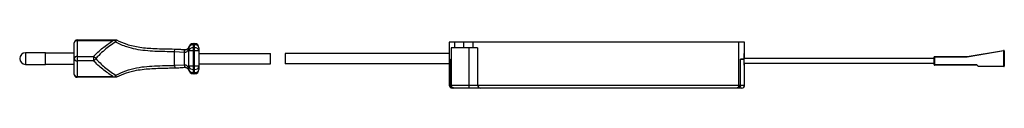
# Paper-space layout '_Oben' of a CAD drawing. Header units: millimetres. Extents: x -229 to 114, y -3 to 14.
import ezdxf

# ---------------------------------------------------------------- set-up
doc = ezdxf.new("R2010")
doc.units = ezdxf.units.MM

psp = doc.layouts.new('_Oben')

# ---------------------------------------------------------------- linework, layer by layer
at = {"color": 7, "linetype": 'Continuous', "lineweight": 25}
for p, q in [((-208.85, 14.11), (-208.85, 1.11)), ((-208.85, 14.11), (-195.25, 14.11)), ((-196.35, 13.84), (-208.85, 13.84)), ((-195.28, 14.1), (-195.25, 14.11)), ((-209.85, 2.11), (-209.85, 13.11)), ((-174.85, 9.94), (-174.82, 10.94)), ((-171.44, 9.75), (-171.36, 10.75)), ((-171.35, 9.75), (-171.31, 10.75)), ((-169.85, 11.41), (-169.87, 11.41)), ((-169.85, 3.81), (-169.85, 11.41)), ((-168.35, 12.91), (-168.35, 2.31)), ((-168.35, 12.91), (-167.85, 12.91)), ((-167.85, 12.47), (-168.35, 12.47)), ((-168.35, 11.34), (-167.85, 11.34)), ((-167.85, 2.31), (-167.85, 12.91)), ((-166.35, 11.41), (-166.35, 3.81)), ((-79.1, 13.36), (-79.1, 8.72)), ((23.89, 13.36), (-79.1, 13.36)), ((-69.2, 11.36), (-78.38, 11.36)), ((-78.38, 11.36), (-78.38, -1.64)), ((-77.11, 11.36), (-77.11, 13.36)), ((-74.1, 13.36), (-74.1, 11.36)), ((-72.2, 11.36), (-72.2, -2.64)), ((-70.9, 13.36), (-70.9, 11.36)), ((-69.2, 11.36), (-69.2, -1.64)), ((21.9, -1.64), (21.9, 13.36)), ((23.89, 8.7), (23.89, 13.36)), ((101.44, 8.31), (114.21, 10.47)), ((114.24, 10.27), (114.21, 10.47)), ((-219.85, 9.61), (-226.85, 9.61)), ((-226.85, 9.61), (-226.85, 5.61)), ((-219.85, 5.61), (-219.85, 9.61)), ((-209.85, 9.51), (-219.85, 9.51)), ((-208.85, 8.34), (-203.1, 8.34)), ((-203.1, 6.87), (-208.85, 6.87)), ((-203.1, 8.34), (-203.1, 6.87)), ((-174.85, 5.27), (-174.85, 9.94)), ((-171.44, 9.75), (-174.85, 9.94)), ((-171.35, 5.46), (-171.35, 9.75)), ((-166.35, 10.28), (-169.85, 10.28)), ((-166.35, 9.41), (-141.35, 9.41)), ((-141.35, 5.81), (-141.35, 9.41)), ((-79.1, 9.41), (-136.35, 9.41)), ((-136.35, 9.41), (-136.35, 5.81)), ((-79.1, 7.91), (-79.1, 7.36)), ((-79.1, 7.36), (-78.71, 7.36)), ((-78.71, 7.26), (-79.1, 7.26)), ((-79.1, 7.26), (-79.1, 6.81)), ((-78.72, -1.64), (-78.72, 7.26)), ((-78.71, -1.64), (-78.71, 7.36)), ((23.57, 7.36), (22.49, 7.36)), ((22.49, -1.64), (22.49, 7.36)), ((23.57, 7.26), (22.49, 7.26)), ((22.51, -1.64), (22.51, 7.26)), ((23.57, 7.91), (23.57, 7.36)), ((23.89, 7.91), (23.57, 7.91)), ((89.94, 7.61), (23.57, 7.61)), ((23.57, 7.26), (23.57, 6.81)), ((23.89, 9.41), (23.69, 9.41)), ((23.89, 7.61), (23.89, 7.91)), ((101.46, 8.11), (89.94, 8.11)), ((89.94, 5.51), (89.94, 8.11)), ((90.14, 8.31), (90.14, 5.31)), ((90.14, 8.31), (101.44, 8.31)), ((101.46, 8.11), (101.44, 8.31)), ((114.24, 10.27), (101.46, 8.11)), ((114.24, 4.81), (114.24, 10.27)), ((114.44, 10.27), (114.24, 10.27)), ((114.44, 10.27), (114.44, 5.01)), ((-226.85, 5.61), (-219.85, 5.61)), ((-219.85, 5.71), (-209.85, 5.71)), ((-174.85, 5.27), (-171.44, 5.46)), ((-174.85, 5.27), (-174.82, 4.27)), ((-171.44, 5.46), (-171.36, 4.46)), ((-171.35, 5.46), (-171.31, 4.46)), ((-169.87, 3.81), (-169.85, 3.81)), ((-166.35, 4.93), (-169.85, 4.93)), ((-167.85, 3.87), (-168.35, 3.87)), ((-166.35, 5.81), (-141.35, 5.81)), ((-79.1, 5.81), (-136.35, 5.81)), ((-79.1, 6.01), (-79.1, -1.64)), ((23.59, 6.01), (89.94, 6.01)), ((23.69, 5.31), (23.89, 5.31)), ((23.89, -1.64), (23.89, 5.99)), ((89.94, 5.51), (104.74, 5.51)), ((104.94, 5.31), (90.14, 5.31)), ((104.74, 5.51), (105.44, 4.81)), ((105.24, 5.01), (114.44, 5.01)), ((114.24, 4.81), (105.44, 4.81)), ((-208.85, 1.37), (-196.35, 1.37)), ((-195.25, 1.11), (-208.85, 1.11)), ((-195.25, 1.11), (-195.28, 1.11)), ((-168.35, 2.74), (-167.85, 2.74)), ((-167.85, 2.31), (-168.35, 2.31)), ((-79.1, -1.64), (-78.72, -1.64)), ((-78.71, -1.64), (22.49, -1.64)), ((22.9, -2.64), (-78.1, -2.64)), ((22.51, -1.64), (23.89, -1.64))]:
    psp.add_line(p, q, dxfattribs=at)
for centre, radius, start, end in [((-208.85, 13.11), 1, 90, 180), ((-208.97, 12.95), 0.898, 82.5959, 169.8715), ((-197.21, 12.61), 2.02, 22.6695, 42.7653), ((-196.35, 13.84), 1.11, 335.5966, 13.7127), ((-171.23, 12.25), 1.5, 265.3326, 267.2413), ((-169.02, 11.45), 0.855, 160.3947, 183.3228), ((-168.35, 11.41), 1.5, 90, 180), ((-168.54, 11.14), 1.34, 81.9505, 168.5782), ((-168.54, 10.02), 1.34, 81.9505, 168.5782), ((-167.85, 11.41), 1.5, 0, 90), ((-167.67, 11.14), 1.34, 11.4218, 98.0495), ((-167.67, 10.02), 1.34, 11.4218, 98.0495), ((114.24, 10.27), 0.2, 0, 99.6052), ((-226.85, 7.61), 2, 90, 270), ((-208.97, 7.45), 0.898, 82.5959, 169.8715), ((-208.97, 7.76), 0.898, 190.1285, 277.4041), ((-203.72, 6.94), 1.53, 25.734, 65.8514), ((-203.72, 8.27), 1.53, 294.1486, 334.266), ((-171.23, 12.25), 2.5, 265.3326, 267.2413), ((90.14, 8.11), 0.2, 90, 180), ((-171.23, 2.96), 2.5, 92.7587, 94.6674), ((-171.23, 2.96), 1.5, 92.7587, 94.6674), ((-169.02, 3.76), 0.855, 176.6772, 199.6053), ((-168.54, 5.19), 1.34, 191.4218, 278.0495), ((-168.54, 4.07), 1.34, 191.4218, 278.0495), ((-168.35, 3.81), 1.5, 180, 270), ((-167.67, 5.19), 1.34, 261.9505, 348.5782), ((-167.67, 4.07), 1.34, 261.9505, 348.5782), ((-167.85, 3.81), 1.5, 270, 0), ((90.14, 5.51), 0.2, 180, 270), ((114.24, 5.01), 0.2, 270, 360), ((-208.97, 2.26), 0.898, 190.1285, 277.4041), ((-208.85, 2.11), 1, 180, 270), ((-197.21, 2.6), 2.02, 317.2347, 337.3305), ((-196.35, 1.37), 1.11, 346.2873, 24.4034), ((-78.1, -1.64), 1, 180, 270), ((-68.2, -1.64), 1, 180, 270), ((22.9, -1.64), 1, 270, 0)]:
    psp.add_arc(centre, radius, start, end, dxfattribs=at)
for points, knots in [([(-203.1, 8.34), (-202.08, 9.36), (-200.1, 11.35), (-197.58, 13.02), (-196.35, 13.84)], [0, 0, 0, 0, 0.5143657, 1, 1, 1, 1]), ([(-195.73, 13.98), (-195.93, 13.93), (-196.14, 13.89), (-196.35, 13.84), (-196.35, 13.84)], [0, 0, 0, 0, 0.988337, 1, 1, 1, 1]), ([(-195.73, 13.98), (-195.69, 13.98), (-195.59, 14.01), (-195.43, 14.07), (-195.33, 14.09), (-195.28, 14.1)], [0, 0, 0, 0, 0.16373, 0.530647, 1, 1, 1, 1]), ([(-195.25, 14.11), (-195.23, 14.11), (-195.16, 14.11), (-195.11, 14.11), (-195.1, 14.11), (-195.1, 14.11)], [0, 0, 0, 0, 0.258062, 0.855829, 1, 1, 1, 1]), ([(-195.1, 14.11), (-193.95, 13.57), (-192.11, 12.72), (-189.29, 11.99), (-186.89, 11.55), (-184.38, 11.28), (-181.51, 11.1), (-178.32, 11.03), (-175.99, 10.97), (-174.82, 10.94)], [0, 0, 0, 0, 0.199972, 0.316763, 0.433588, 0.555027, 0.67652, 0.837866, 1, 1, 1, 1]), ([(-195.35, 13.38), (-196.03, 12.95), (-197.41, 12.07), (-199.38, 10.51), (-201.02, 9.02), (-201.98, 7.99), (-202.34, 7.61)], [0, 0, 0, 0, 0.255743, 0.513328, 0.818437, 1, 1, 1, 1]), ([(-174.85, 9.94), (-174.85, 9.94), (-176, 9.98), (-178.29, 10.03), (-181.7, 10.11), (-185.08, 10.34), (-188.36, 10.81), (-191.17, 11.52), (-193.48, 12.42), (-194.73, 13.06), (-195.35, 13.38)], [0, 0, 0, 0, 0.000003, 0.156942, 0.313833, 0.47027, 0.627087, 0.783017, 0.891477, 1, 1, 1, 1]), ([(-174.82, 10.94), (-174.15, 10.92), (-173, 10.87), (-171.84, 10.79), (-171.36, 10.75)], [0, 0, 0, 0, 0.576457, 1, 1, 1, 1]), ([(-169.87, 11.41), (-169.89, 11.32), (-169.96, 11.02), (-170.17, 10.49), (-170.54, 10.03), (-170.91, 9.8), (-171.18, 9.74), (-171.31, 9.75), (-171.35, 9.75)], [0, 0, 0, 0, 0.1439345, 0.4726863, 0.7042249, 0.8566083, 0.9553693, 1, 1, 1, 1]), ([(-171.31, 10.75), (-171.21, 10.75), (-171.07, 10.75), (-170.82, 10.8), (-170.49, 10.92), (-170.12, 11.2), (-169.9, 11.54), (-169.84, 11.69), (-169.82, 11.74)], [0, 0, 0, 0, 0.095301, 0.133502, 0.277908, 0.500652, 0.831916, 1, 1, 1, 1]), ([(-169.79, 11.83), (-169.79, 11.82), (-169.83, 11.69), (-169.85, 11.54), (-169.87, 11.41)], [0, 0, 0, 0, 0.0172398, 1, 1, 1, 1]), ([(-169.82, 11.74), (-169.81, 11.77), (-169.8, 11.8), (-169.79, 11.82), (-169.79, 11.83)], [0, 0, 0, 0, 0.972708, 1, 1, 1, 1]), ([(-196.35, 1.37), (-197.58, 2.19), (-200.1, 3.86), (-202.08, 5.85), (-203.1, 6.87)], [0, 0, 0, 0, 0.485634, 1, 1, 1, 1]), ([(-202.34, 7.61), (-201.35, 6.59), (-199.36, 4.55), (-196.82, 2.72), (-195.41, 1.86), (-195.35, 1.83)], [0, 0, 0, 0, 0.4867367, 0.9763002, 1, 1, 1, 1]), ([(-79.1, 8.72), (-79.1, 8.72), (-79.1, 8.58), (-79.1, 8.29), (-79.1, 8.01), (-79.1, 7.91)], [0, 0, 0, 0, 0.0378242, 0.6180696, 1, 1, 1, 1]), ([(23.69, 9.41), (23.68, 9.39), (23.65, 9.35), (23.61, 9.1), (23.58, 8.71), (23.57, 8.29), (23.57, 8.01), (23.57, 7.91)], [0, 0, 0, 0, 0.215491, 0.430985, 0.646351, 0.861084, 1, 1, 1, 1]), ([(23.89, 7.91), (23.89, 8.07), (23.89, 8.41), (23.9, 8.86), (23.89, 9.2), (23.89, 9.38), (23.89, 9.4), (23.89, 9.41)], [0, 0, 0, 0, 0.214689, 0.429379, 0.644067, 0.858741, 1, 1, 1, 1]), ([(-195.35, 1.83), (-194.22, 2.37), (-191.97, 3.47), (-188.27, 4.45), (-184.55, 4.93), (-180.9, 5.13), (-177.74, 5.19), (-175.72, 5.24), (-174.94, 5.27), (-174.85, 5.27), (-174.85, 5.27)], [0, 0, 0, 0, 0.19304, 0.3859399, 0.5542369, 0.7233347, 0.892234, 0.9882754, 0.9999973, 1, 1, 1, 1]), ([(-174.82, 4.27), (-175.62, 4.25), (-178.27, 4.17), (-181.85, 4.12), (-185.5, 3.83), (-188.56, 3.4), (-191.88, 2.61), (-194.01, 1.61), (-195.1, 1.11)], [0, 0, 0, 0, 0.111546, 0.367517, 0.498344, 0.629094, 0.811728, 1, 1, 1, 1]), ([(-171.36, 4.46), (-172.02, 4.41), (-173.17, 4.33), (-174.33, 4.29), (-174.82, 4.27)], [0, 0, 0, 0, 0.576511, 1, 1, 1, 1]), ([(-171.35, 5.46), (-171.26, 5.46), (-171.12, 5.46), (-170.87, 5.38), (-170.54, 5.18), (-170.18, 4.72), (-169.96, 4.19), (-169.89, 3.89), (-169.87, 3.81)], [0, 0, 0, 0, 0.101267, 0.143323, 0.295719, 0.527276, 0.856054, 1, 1, 1, 1]), ([(-169.82, 3.47), (-169.84, 3.52), (-169.9, 3.67), (-170.12, 4.01), (-170.49, 4.29), (-170.86, 4.43), (-171.13, 4.47), (-171.26, 4.46), (-171.31, 4.46)], [0, 0, 0, 0, 0.168069, 0.499305, 0.72203, 0.866424, 0.959326, 1, 1, 1, 1]), ([(-169.87, 3.81), (-169.85, 3.67), (-169.83, 3.52), (-169.79, 3.39), (-169.79, 3.38)], [0, 0, 0, 0, 0.98276, 1, 1, 1, 1]), ([(-169.79, 3.38), (-169.79, 3.39), (-169.8, 3.41), (-169.81, 3.44), (-169.82, 3.47)], [0, 0, 0, 0, 0.027292, 1, 1, 1, 1]), ([(-79.1, 6.81), (-79.1, 6.63), (-79.1, 6.35), (-79.1, 6.11), (-79.1, 6.01)], [0, 0, 0, 0, 0.596066, 1, 1, 1, 1]), ([(23.57, 6.81), (23.57, 6.64), (23.57, 6.3), (23.59, 5.85), (23.63, 5.51), (23.66, 5.33), (23.68, 5.31), (23.69, 5.31)], [0, 0, 0, 0, 0.213722, 0.427428, 0.641578, 0.856522, 1, 1, 1, 1]), ([(23.89, 5.31), (23.89, 5.32), (23.89, 5.36), (23.89, 5.6), (23.89, 5.86), (23.89, 5.99)], [0, 0, 0, 0, 0.3407421, 0.6814853, 1, 1, 1, 1]), ([(-196.35, 1.37), (-196.35, 1.37), (-196.14, 1.32), (-195.93, 1.28), (-195.73, 1.23)], [0, 0, 0, 0, 0.011663, 1, 1, 1, 1]), ([(-195.28, 1.11), (-195.33, 1.12), (-195.43, 1.14), (-195.59, 1.2), (-195.69, 1.23), (-195.73, 1.23)], [0, 0, 0, 0, 0.469353, 0.83627, 1, 1, 1, 1]), ([(-195.1, 1.11), (-195.1, 1.11), (-195.11, 1.11), (-195.16, 1.11), (-195.23, 1.11), (-195.25, 1.11)], [0, 0, 0, 0, 0.144171, 0.741938, 1, 1, 1, 1]), ([(-78.72, -1.64), (-78.71, -1.76), (-78.69, -1.98), (-78.52, -2.28), (-78.26, -2.51), (-77.98, -2.63), (-77.79, -2.64), (-77.72, -2.64)], [0, 0, 0, 0, 0.2134008, 0.4267859, 0.6406273, 0.8554445, 1, 1, 1, 1]), ([(-78.71, -1.64), (-78.71, -1.7), (-78.7, -1.88), (-78.6, -2.15), (-78.38, -2.41), (-78.09, -2.59), (-77.85, -2.64), (-77.72, -2.64), (-77.71, -2.64)], [0, 0, 0, 0, 0.114607, 0.328291, 0.54195, 0.756255, 0.971597, 1, 1, 1, 1]), ([(-77.5, -2.64), (-77.5, -2.64), (-77.59, -2.64), (-77.8, -2.61), (-78.06, -2.44), (-78.25, -2.19), (-78.36, -1.92), (-78.37, -1.74), (-78.38, -1.64)], [0, 0, 0, 0, 0.0034643, 0.2310528, 0.4964043, 0.6988289, 0.8491262, 1, 1, 1, 1]), ([(21.9, -1.64), (21.89, -1.74), (21.88, -1.93), (21.78, -2.18), (21.62, -2.42), (21.39, -2.6), (21.19, -2.64), (21.1, -2.64), (21.09, -2.64)], [0, 0, 0, 0, 0.157977, 0.315427, 0.48491, 0.736563, 0.996429, 1, 1, 1, 1]), ([(22.49, -1.64), (22.49, -1.69), (22.48, -1.85), (22.39, -2.12), (22.19, -2.39), (21.9, -2.57), (21.65, -2.64), (21.5, -2.64), (21.47, -2.64)], [0, 0, 0, 0, 0.094526, 0.303559, 0.513581, 0.726535, 0.943196, 1, 1, 1, 1]), ([(21.49, -2.64), (21.61, -2.63), (21.84, -2.61), (22.15, -2.43), (22.38, -2.17), (22.5, -1.89), (22.51, -1.71), (22.51, -1.64)], [0, 0, 0, 0, 0.219557, 0.439179, 0.656901, 0.870915, 1, 1, 1, 1])]:
    psp.add_open_spline(points, degree=3, knots=knots, dxfattribs=at)

doc.saveas('drawing.dxf')
